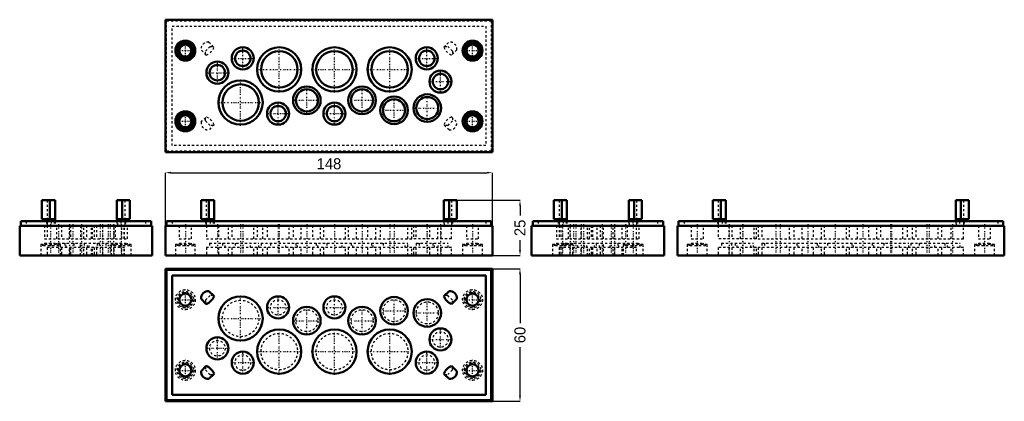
# Model space of a CAD drawing. Header units: millimetres. Extents: x 0 to 446, y 0 to 173.
import ezdxf

# ---------------------------------------------------------------- set-up
doc = ezdxf.new("R2010")
doc.units = ezdxf.units.MM
doc.linetypes.add('Center', pattern=[1.5, 0.45, -0.5, 0.05, -0.5])
doc.linetypes.add('Dashed', pattern=[2, 1, -1])
for name, color, linetype, lineweight in [('AM_0', 7, 'Continuous', 50), ('AM_5', 3, 'Continuous', 25), ('AM_7', 7, 'Center', 25), ('AM_9', 6, 'Dashed', 25)]:
    doc.layers.add(name, color=color, linetype=linetype, lineweight=lineweight)
doc.dimstyles.new('ISO-25', dxfattribs={"dimtxt": 2.5, "dimasz": 2.5, "dimexe": 1.25, "dimexo": 0.625, "dimtad": 1, "dimtxsty": 'Standard', "dimcen": 2.5, "dimadec": 0, "dimazin": 0, "dimtfac": 1, "dimtmove": 0, "dimatfit": 3, "dimfxl": 1, "dimarcsym": 0})

# ---------------------------------------------------------------- blocks, each defined once
blk = doc.blocks.new('1_CEP2414_0__0_in_CEP2414_0__1300')
at = {"layer": 'AM_0'}
for p, q in [((66, 60), (66, 0)), ((214, 60), (66, 60)), ((213.5, 59.5), (66.5, 59.5)), ((66.5, 59.5), (66.5, 0.5)), ((213.5, 0.5), (213.5, 59.5)), ((214, 0), (214, 60)), ((211, 57), (69, 57)), ((69, 57), (69, 3)), ((211, 3), (211, 57)), ((87.99, 47.55), (85.64, 49.9)), ((194.36, 49.9), (192.01, 47.55)), ((82.1, 46.36), (84.45, 44.01)), ((195.55, 44.01), (197.9, 46.36)), ((84.45, 15.99), (82.1, 13.64)), ((197.9, 13.64), (195.55, 15.99)), ((85.64, 10.1), (87.99, 12.45)), ((192.01, 12.45), (194.36, 10.1)), ((66, 0), (214, 0)), ((66.5, 0.5), (213.5, 0.5)), ((69, 3), (211, 3))]:
    blk.add_line(p, q, dxfattribs=at)
for centre, radius in [((75, 46), 2.75), ((100, 37.5), 10), ((117, 42.5), 5), ((142.5, 42.5), 5), ((169.5, 41), 6.25), ((184.5, 40), 6.25), ((205, 46), 2.75), ((130, 36.5), 6.25), ((155, 36.5), 6.25), ((117.5, 22.5), 10), ((142.5, 22.5), 10), ((167.5, 22.5), 10), ((190.5, 28), 5), ((89.5, 24), 5), ((101, 17.5), 5), ((184.3, 17.5), 5), ((75, 14), 2.75), ((205, 14), 2.75)]:
    blk.add_circle(centre, radius, dxfattribs=at)
for centre, radius, start, end in [((85.34, 46.66), 3.25, 84.706, 185.294), ((194.66, 46.66), 3.25, 354.706, 95.294), ((81.98, 50.02), 6.5, 292.377, 337.623), ((198.02, 50.02), 6.5, 202.377, 247.623), ((85.34, 13.34), 3.25, 174.706, 275.294), ((81.98, 9.98), 6.5, 22.377, 67.623), ((198.02, 9.98), 6.5, 112.377, 157.623), ((194.66, 13.34), 3.25, 264.706, 5.294)]:
    blk.add_arc(centre, radius, start, end, dxfattribs=at)
at = {"layer": 'AM_7'}
for p, q in [((75, 41.27), (75, 50.73)), ((205, 41.27), (205, 50.73)), ((70.27, 46), (79.72, 46)), ((100, 27), (100, 48)), ((117, 37.25), (117, 47.75)), ((142.5, 37.25), (142.5, 47.75)), ((169.5, 34.44), (169.5, 47.56)), ((184.5, 33.44), (184.5, 46.56)), ((200.28, 46), (209.72, 46)), ((111.75, 42.5), (122.25, 42.5)), ((130, 29.94), (130, 43.06)), ((137.25, 42.5), (147.75, 42.5)), ((155, 29.94), (155, 43.06)), ((162.94, 41), (176.06, 41)), ((89.5, 37.5), (110.5, 37.5)), ((123.44, 36.5), (136.56, 36.5)), ((148.44, 36.5), (161.56, 36.5)), ((177.94, 40), (191.06, 40)), ((117.5, 12), (117.5, 33)), ((142.5, 12), (142.5, 33)), ((167.5, 12), (167.5, 33)), ((190.5, 22.75), (190.5, 33.25)), ((89.5, 18.75), (89.5, 29.25)), ((185.25, 28), (195.75, 28)), ((84.25, 24), (94.75, 24)), ((101, 12.25), (101, 22.75)), ((107, 22.5), (128, 22.5)), ((132, 22.5), (153, 22.5)), ((157, 22.5), (178, 22.5)), ((184.3, 12.25), (184.3, 22.75)), ((75, 9.27), (75, 18.73)), ((205, 9.27), (205, 18.73)), ((70.27, 14), (79.72, 14)), ((95.75, 17.5), (106.25, 17.5)), ((179.05, 17.5), (189.55, 17.5)), ((200.28, 14), (209.72, 14))]:
    blk.add_line(p, q, dxfattribs=at)
at = {"layer": 'AM_9'}
for p, q in [((86.22, 47.9), (84.1, 45.78)), ((84.1, 45.78), (84.1, 44.36)), ((87.64, 47.9), (86.22, 47.9)), ((193.78, 47.9), (192.36, 47.9)), ((195.9, 45.78), (193.78, 47.9)), ((195.9, 44.36), (195.9, 45.78)), ((84.1, 15.64), (84.1, 14.22)), ((84.1, 14.22), (86.22, 12.1)), ((193.78, 12.1), (195.9, 14.22)), ((195.9, 14.22), (195.9, 15.64)), ((86.22, 12.1), (87.64, 12.1)), ((192.36, 12.1), (193.78, 12.1))]:
    blk.add_line(p, q, dxfattribs=at)
for centre, radius in [((75, 46), 4.5), ((75, 46), 3.75), ((75, 46), 3.25), ((205, 46), 4.5), ((205, 46), 3.75), ((205, 46), 3.25), ((100, 37.5), 8.25), ((117, 42.5), 3.5), ((142.5, 42.5), 3.5), ((169.5, 41), 5), ((184.5, 40), 5), ((130, 36.5), 5), ((155, 36.5), 5), ((190.5, 28), 3.5), ((89.5, 24), 3.5), ((117.5, 22.5), 8.25), ((142.5, 22.5), 8.25), ((167.5, 22.5), 8.25), ((75, 14), 4.5), ((101, 17.5), 3.5), ((184.3, 17.5), 3.5), ((205, 14), 4.5), ((75, 14), 3.75), ((75, 14), 3.25), ((205, 14), 3.75), ((205, 14), 3.25)]:
    blk.add_circle(centre, radius, dxfattribs=at)
blk = doc.blocks.new('2_CEP2414_0__0_in_CEP2414_0__1300')
at = {"layer": 'AM_0'}
for p, q in [((10.09, 91), (15.99, 91)), ((10.09, 91), (10.09, 82.5)), ((13.64, 91), (13.64, 82.5)), ((15.99, 91), (15.99, 81.5)), ((44.01, 91), (49.91, 91)), ((44.01, 91), (44.01, 81.5)), ((46.36, 91), (46.36, 82.5)), ((49.91, 82.5), (49.91, 91)), ((0.5, 81.5), (0.5, 79.5)), ((0.5, 81.5), (59.5, 81.5)), ((10.09, 82.5), (15.64, 82.5)), ((12.1, 82.5), (12.1, 81.5)), ((14.22, 82.5), (14.22, 81.5)), ((15.64, 82.5), (15.64, 81.5)), ((44.36, 82.5), (49.91, 82.5)), ((44.36, 81.5), (44.36, 82.5)), ((45.78, 82.5), (45.78, 81.5)), ((47.9, 82.5), (47.9, 81.5)), ((59.5, 81.5), (59.5, 79.5)), ((0, 79.5), (0, 66)), ((0, 79.5), (60, 79.5)), ((60, 79.5), (60, 66)), ((0, 66), (60, 66))]:
    blk.add_line(p, q, dxfattribs=at)
at = {"layer": 'AM_7'}
for p, q in [((14, 80.17), (14, 65.33)), ((17.5, 80.17), (17.5, 65.33)), ((22.5, 80.17), (22.5, 65.33)), ((24, 80.17), (24, 65.33)), ((28, 80.17), (28, 65.33)), ((36.5, 80.17), (36.5, 65.33)), ((37.5, 80.17), (37.5, 65.33)), ((40, 80.17), (40, 65.33)), ((41, 80.17), (41, 65.33)), ((42.5, 80.17), (42.5, 65.33)), ((46, 80.17), (46, 65.33))]:
    blk.add_line(p, q, dxfattribs=at)
at = {"layer": 'AM_9'}
for p, q in [((10.1, 91), (10.1, 82.5)), ((12.45, 91), (12.45, 79.5)), ((47.55, 91), (47.55, 79.5)), ((49.9, 91), (49.9, 82.5)), ((3, 81.5), (3, 79.5)), ((12.1, 81.5), (12.1, 79.5)), ((14.22, 81.5), (14.22, 79.5)), ((15.64, 81.5), (15.64, 79.5)), ((15.99, 81.5), (15.99, 79.5)), ((44.01, 81.5), (44.01, 79.5)), ((44.36, 79.5), (44.36, 81.5)), ((45.78, 81.5), (45.78, 79.5)), ((47.9, 81.5), (47.9, 79.5)), ((57, 81.5), (57, 79.5)), ((11.25, 79.5), (11.25, 73.6)), ((12.5, 79.5), (12.5, 73.6)), ((16.75, 73.6), (16.75, 79.5)), ((19, 79.5), (19, 73.6)), ((22.5, 73.6), (22.5, 79.5)), ((23, 79.5), (23, 73.6)), ((27.5, 79.5), (27.5, 73.6)), ((29, 73.6), (29, 79.5)), ((30.25, 79.5), (30.25, 73.6)), ((32.5, 73.6), (32.5, 79.5)), ((33, 73.6), (33, 79.5)), ((33.75, 79.5), (33.75, 73.6)), ((34.75, 79.5), (34.75, 73.6)), ((37.5, 79.5), (37.5, 73.6)), ((42.75, 73.6), (42.75, 79.5)), ((43.25, 79.5), (43.25, 73.6)), ((46.25, 73.6), (46.25, 79.5)), ((47.25, 73.6), (47.25, 79.5)), ((47.5, 73.6), (47.5, 79.5)), ((48.75, 73.6), (48.75, 79.5)), ((11.25, 73.6), (48.75, 73.6)), ((11.25, 71.6), (11.25, 71)), ((11.25, 71.6), (48.75, 71.6)), ((14, 71.6), (14, 69.6)), ((14.25, 71.6), (14.25, 69.6)), ((16.75, 71), (16.75, 71.6)), ((20.5, 71.6), (20.5, 69.6)), ((21, 69.6), (21, 71.6)), ((24.5, 71.6), (24.5, 69.6)), ((27.5, 66), (27.5, 71.6)), ((29.25, 71.6), (29.25, 69.6)), ((30.75, 69.6), (30.75, 71.6)), ((31.5, 69.6), (31.5, 71.6)), ((35, 71.6), (35, 69.6)), ((36, 71.6), (36, 69.6)), ((39, 71.6), (39, 69.6)), ((41.5, 66), (41.5, 71.6)), ((43.25, 71.6), (43.25, 71)), ((45, 69.6), (45, 71.6)), ((45.75, 69.6), (45.75, 71.6)), ((46, 69.6), (46, 71.6)), ((48.75, 71), (48.75, 71.6)), ((18.5, 71), (9.5, 71)), ((9.5, 71), (9.5, 66)), ((10.25, 71), (10.25, 70.4)), ((17.75, 70.4), (10.25, 70.4)), ((10.75, 71), (10.75, 70.4)), ((47.5, 69.6), (12.5, 69.6)), ((12.5, 69.6), (12.5, 66)), ((17.25, 70.4), (17.25, 71)), ((17.75, 70.4), (17.75, 71)), ((18.5, 66), (18.5, 71)), ((19, 69.6), (19, 66)), ((22.5, 66), (22.5, 69.6)), ((23, 69.6), (23, 66)), ((29, 66), (29, 69.6)), ((30.25, 69.6), (30.25, 66)), ((32.5, 66), (32.5, 69.6)), ((33, 66), (33, 69.6)), ((33.75, 69.6), (33.75, 66)), ((34.75, 69.6), (34.75, 66)), ((37.5, 69.6), (37.5, 66)), ((50.5, 71), (41.5, 71)), ((42.25, 71), (42.25, 70.4)), ((49.75, 70.4), (42.25, 70.4)), ((42.75, 71), (42.75, 70.4)), ((42.75, 66), (42.75, 69.6)), ((46.25, 66), (46.25, 69.6)), ((47.25, 66), (47.25, 69.6)), ((47.5, 66), (47.5, 69.6)), ((49.25, 70.4), (49.25, 71)), ((49.75, 70.4), (49.75, 71)), ((50.5, 66), (50.5, 71))]:
    blk.add_line(p, q, dxfattribs=at)
blk = doc.blocks.new('3_CEP2414_0__0_in_CEP2414_0__1300')
at = {"layer": 'AM_0'}
for p, q in [((82.09, 91), (87.99, 91)), ((82.09, 91), (82.09, 82.5)), ((85.64, 91), (85.64, 82.5)), ((87.99, 91), (87.99, 81.5)), ((192.01, 91), (197.91, 91)), ((192.01, 91), (192.01, 81.5)), ((194.36, 91), (194.36, 82.5)), ((197.91, 82.5), (197.91, 91)), ((66.5, 81.5), (213.5, 81.5)), ((66.5, 81.5), (66.5, 79.5)), ((82.09, 82.5), (87.64, 82.5)), ((84.1, 82.5), (84.1, 81.5)), ((86.22, 82.5), (86.22, 81.5)), ((87.64, 82.5), (87.64, 81.5)), ((192.36, 82.5), (197.91, 82.5)), ((192.36, 81.5), (192.36, 82.5)), ((193.78, 82.5), (193.78, 81.5)), ((195.9, 82.5), (195.9, 81.5)), ((213.5, 81.5), (213.5, 79.5)), ((66, 79.5), (66, 66)), ((66, 79.5), (214, 79.5)), ((214, 79.5), (214, 66)), ((66, 66), (214, 66))]:
    blk.add_line(p, q, dxfattribs=at)
at = {"layer": 'AM_7'}
for p, q in [((75, 80.17), (75, 65.33)), ((89.5, 80.17), (89.5, 65.33)), ((100, 80.17), (100, 65.33)), ((101, 80.17), (101, 65.33)), ((117, 80.17), (117, 65.33)), ((117.5, 80.17), (117.5, 65.33)), ((130, 80.17), (130, 65.33)), ((142.5, 80.17), (142.5, 65.33)), ((155, 80.17), (155, 65.33)), ((167.5, 80.17), (167.5, 65.33)), ((169.5, 80.17), (169.5, 65.33)), ((184.3, 80.17), (184.3, 65.33)), ((184.5, 80.17), (184.5, 65.33)), ((190.5, 80.17), (190.5, 65.33)), ((205, 80.17), (205, 65.33))]:
    blk.add_line(p, q, dxfattribs=at)
at = {"layer": 'AM_9'}
for p, q in [((82.1, 91), (82.1, 82.5)), ((84.45, 91), (84.45, 79.5)), ((195.55, 91), (195.55, 79.5)), ((197.9, 91), (197.9, 82.5)), ((69, 81.5), (69, 79.5)), ((84.1, 81.5), (84.1, 79.5)), ((86.22, 81.5), (86.22, 79.5)), ((87.64, 81.5), (87.64, 79.5)), ((87.99, 81.5), (87.99, 79.5)), ((192.01, 81.5), (192.01, 79.5)), ((192.36, 79.5), (192.36, 81.5)), ((193.78, 81.5), (193.78, 79.5)), ((195.9, 81.5), (195.9, 79.5)), ((211, 81.5), (211, 79.5)), ((72.25, 79.5), (72.25, 73.6)), ((77.75, 73.6), (77.75, 79.5)), ((84.5, 79.5), (84.5, 73.6)), ((90, 79.5), (90, 73.6)), ((94.5, 73.6), (94.5, 79.5)), ((96, 79.5), (96, 73.6)), ((106, 73.6), (106, 79.5)), ((107.5, 79.5), (107.5, 73.6)), ((110, 73.6), (110, 79.5)), ((112, 79.5), (112, 73.6)), ((122, 73.6), (122, 79.5)), ((123.75, 79.5), (123.75, 73.6)), ((127.5, 73.6), (127.5, 79.5)), ((132.5, 79.5), (132.5, 73.6)), ((136.25, 73.6), (136.25, 79.5)), ((137.5, 79.5), (137.5, 73.6)), ((147.5, 73.6), (147.5, 79.5)), ((148.75, 79.5), (148.75, 73.6)), ((152.5, 73.6), (152.5, 79.5)), ((157.5, 79.5), (157.5, 73.6)), ((161.25, 73.6), (161.25, 79.5)), ((163.25, 79.5), (163.25, 73.6)), ((175.75, 73.6), (175.75, 79.5)), ((177.5, 73.6), (177.5, 79.5)), ((178.25, 79.5), (178.25, 73.6)), ((179.3, 79.5), (179.3, 73.6)), ((185.5, 79.5), (185.5, 73.6)), ((189.3, 73.6), (189.3, 79.5)), ((190.75, 73.6), (190.75, 79.5)), ((195.5, 73.6), (195.5, 79.5)), ((202.25, 79.5), (202.25, 73.6)), ((207.75, 73.6), (207.75, 79.5)), ((72.25, 73.6), (77.75, 73.6)), ((72.25, 71.6), (77.75, 71.6)), ((72.25, 71.6), (72.25, 71)), ((77.75, 71), (77.75, 71.6)), ((84.5, 73.6), (177.5, 73.6)), ((86, 71.6), (108.25, 71.6)), ((86, 71.6), (86, 69.6)), ((91.75, 71.6), (91.75, 69.6)), ((93, 69.6), (93, 71.6)), ((97.5, 71.6), (97.5, 69.6)), ((104.5, 69.6), (104.5, 71.6)), ((108.25, 69.6), (108.25, 71.6)), ((109.25, 71.6), (109.25, 69.6)), ((109.25, 71.6), (175.75, 71.6)), ((113.5, 71.6), (113.5, 69.6)), ((120.5, 69.6), (120.5, 71.6)), ((125, 71.6), (125, 69.6)), ((125.75, 69.6), (125.75, 71.6)), ((134.25, 71.6), (134.25, 69.6)), ((135, 69.6), (135, 71.6)), ((139, 71.6), (139, 69.6)), ((146, 69.6), (146, 71.6)), ((150, 71.6), (150, 69.6)), ((150.75, 69.6), (150.75, 71.6)), ((159.25, 71.6), (159.25, 69.6)), ((160, 69.6), (160, 71.6)), ((164.5, 71.6), (164.5, 69.6)), ((174.5, 69.6), (174.5, 71.6)), ((175.75, 66), (175.75, 71.6)), ((195.5, 73.6), (178.25, 73.6)), ((179.5, 71.6), (179.5, 69.6)), ((179.5, 71.6), (194, 71.6)), ((180.8, 71.6), (180.8, 69.6)), ((187, 71.6), (187, 69.6)), ((187.8, 69.6), (187.8, 71.6)), ((189.5, 69.6), (189.5, 71.6)), ((194, 69.6), (194, 71.6)), ((202.25, 73.6), (207.75, 73.6)), ((202.25, 71.6), (207.75, 71.6)), ((202.25, 71.6), (202.25, 71)), ((207.75, 71), (207.75, 71.6)), ((70.5, 71), (70.5, 66)), ((79.5, 71), (70.5, 71)), ((71.25, 71), (71.25, 70.4)), ((78.75, 70.4), (71.25, 70.4)), ((71.75, 71), (71.75, 70.4)), ((78.25, 70.4), (78.25, 71)), ((78.75, 70.4), (78.75, 71)), ((79.5, 66), (79.5, 71)), ((84.5, 69.6), (84.5, 66)), ((177.5, 69.6), (84.5, 69.6)), ((90, 69.6), (90, 66)), ((94.5, 66), (94.5, 69.6)), ((96, 69.6), (96, 66)), ((106, 66), (106, 69.6)), ((107.5, 69.6), (107.5, 66)), ((110, 66), (110, 69.6)), ((112, 69.6), (112, 66)), ((122, 66), (122, 69.6)), ((123.75, 69.6), (123.75, 66)), ((127.5, 66), (127.5, 69.6)), ((132.5, 69.6), (132.5, 66)), ((136.25, 66), (136.25, 69.6)), ((137.5, 69.6), (137.5, 66)), ((147.5, 66), (147.5, 69.6)), ((148.75, 69.6), (148.75, 66)), ((152.5, 66), (152.5, 69.6)), ((157.5, 69.6), (157.5, 66)), ((161.25, 66), (161.25, 69.6)), ((163.25, 69.6), (163.25, 66)), ((177.5, 66), (177.5, 69.6)), ((178.25, 69.6), (178.25, 66)), ((195.5, 69.6), (178.25, 69.6)), ((179.3, 69.6), (179.3, 66)), ((185.5, 69.6), (185.5, 66)), ((189.3, 66), (189.3, 69.6)), ((190.75, 66), (190.75, 69.6)), ((195.5, 66), (195.5, 69.6)), ((200.5, 71), (200.5, 66)), ((209.5, 71), (200.5, 71)), ((201.25, 71), (201.25, 70.4)), ((208.75, 70.4), (201.25, 70.4)), ((201.75, 71), (201.75, 70.4)), ((208.25, 70.4), (208.25, 71)), ((208.75, 70.4), (208.75, 71)), ((209.5, 66), (209.5, 71))]:
    blk.add_line(p, q, dxfattribs=at)
blk = doc.blocks.new('4_CEP2414_0__0_in_CEP2414_0__1300')
at = {"layer": 'AM_0'}
for p, q in [((241.84, 91), (247.74, 91)), ((241.84, 91), (241.84, 82.5)), ((245.39, 91), (245.39, 82.5)), ((247.74, 91), (247.74, 81.5)), ((275.76, 91), (281.66, 91)), ((275.76, 91), (275.76, 81.5)), ((278.11, 91), (278.11, 82.5)), ((281.66, 82.5), (281.66, 91)), ((232.25, 81.5), (291.25, 81.5)), ((232.25, 81.5), (232.25, 79.5)), ((241.84, 82.5), (247.39, 82.5)), ((243.85, 82.5), (243.85, 81.5)), ((245.97, 82.5), (245.97, 81.5)), ((247.39, 82.5), (247.39, 81.5)), ((276.11, 82.5), (281.66, 82.5)), ((276.11, 81.5), (276.11, 82.5)), ((277.53, 82.5), (277.53, 81.5)), ((279.65, 82.5), (279.65, 81.5)), ((291.25, 81.5), (291.25, 79.5)), ((231.75, 79.5), (291.75, 79.5)), ((231.75, 79.5), (231.75, 66)), ((291.75, 79.5), (291.75, 66)), ((231.75, 66), (291.75, 66))]:
    blk.add_line(p, q, dxfattribs=at)
at = {"layer": 'AM_7'}
for p, q in [((245.75, 80.17), (245.75, 65.33)), ((249.25, 80.17), (249.25, 65.33)), ((250.75, 80.17), (250.75, 65.33)), ((251.75, 80.17), (251.75, 65.33)), ((254.25, 80.17), (254.25, 65.33)), ((255.25, 80.17), (255.25, 65.33)), ((263.75, 80.17), (263.75, 65.33)), ((267.75, 80.17), (267.75, 65.33)), ((269.25, 80.17), (269.25, 65.33)), ((274.25, 80.17), (274.25, 65.33)), ((277.75, 80.17), (277.75, 65.33))]:
    blk.add_line(p, q, dxfattribs=at)
at = {"layer": 'AM_9'}
for p, q in [((241.85, 91), (241.85, 82.5)), ((244.2, 91), (244.2, 79.5)), ((279.3, 91), (279.3, 79.5)), ((281.65, 91), (281.65, 82.5)), ((234.75, 81.5), (234.75, 79.5)), ((243.85, 81.5), (243.85, 79.5)), ((245.97, 81.5), (245.97, 79.5)), ((247.39, 81.5), (247.39, 79.5)), ((247.74, 81.5), (247.74, 79.5)), ((275.76, 81.5), (275.76, 79.5)), ((276.11, 79.5), (276.11, 81.5)), ((277.53, 81.5), (277.53, 79.5)), ((279.65, 81.5), (279.65, 79.5)), ((288.75, 81.5), (288.75, 79.5)), ((243, 79.5), (243, 73.6)), ((244.25, 79.5), (244.25, 73.6)), ((244.5, 79.5), (244.5, 73.6)), ((245.5, 79.5), (245.5, 73.6)), ((248.5, 73.6), (248.5, 79.5)), ((249, 79.5), (249, 73.6)), ((254.25, 73.6), (254.25, 79.5)), ((257, 73.6), (257, 79.5)), ((258, 73.6), (258, 79.5)), ((258.75, 79.5), (258.75, 73.6)), ((259.25, 79.5), (259.25, 73.6)), ((261.5, 73.6), (261.5, 79.5)), ((262.75, 79.5), (262.75, 73.6)), ((264.25, 73.6), (264.25, 79.5)), ((268.75, 73.6), (268.75, 79.5)), ((269.25, 79.5), (269.25, 73.6)), ((272.75, 73.6), (272.75, 79.5)), ((275, 79.5), (275, 73.6)), ((279.25, 73.6), (279.25, 79.5)), ((280.5, 73.6), (280.5, 79.5)), ((243, 73.6), (280.5, 73.6)), ((243, 71.6), (243, 71)), ((243, 71.6), (280.5, 71.6)), ((245.75, 71.6), (245.75, 69.6)), ((246, 71.6), (246, 69.6)), ((246.75, 71.6), (246.75, 69.6)), ((248.5, 71), (248.5, 71.6)), ((250.25, 71.6), (250.25, 66)), ((252.75, 69.6), (252.75, 71.6)), ((255.75, 69.6), (255.75, 71.6)), ((256.75, 69.6), (256.75, 71.6)), ((260.25, 69.6), (260.25, 71.6)), ((261, 71.6), (261, 69.6)), ((262.5, 69.6), (262.5, 71.6)), ((264.25, 66), (264.25, 71.6)), ((267.25, 69.6), (267.25, 71.6)), ((270.75, 71.6), (270.75, 69.6)), ((271.25, 69.6), (271.25, 71.6)), ((275, 71.6), (275, 71)), ((277.5, 69.6), (277.5, 71.6)), ((277.75, 69.6), (277.75, 71.6)), ((280.5, 71), (280.5, 71.6)), ((241.25, 71), (241.25, 66)), ((250.25, 71), (241.25, 71)), ((242, 71), (242, 70.4)), ((249.5, 70.4), (242, 70.4)), ((242.5, 71), (242.5, 70.4)), ((244.25, 69.6), (244.25, 66)), ((279.25, 69.6), (244.25, 69.6)), ((244.5, 69.6), (244.5, 66)), ((245.5, 69.6), (245.5, 66)), ((249, 70.4), (249, 71)), ((249, 69.6), (249, 66)), ((249.5, 70.4), (249.5, 71)), ((254.25, 66), (254.25, 69.6)), ((257, 66), (257, 69.6)), ((258, 66), (258, 69.6)), ((258.75, 69.6), (258.75, 66)), ((259.25, 69.6), (259.25, 66)), ((261.5, 66), (261.5, 69.6)), ((262.75, 69.6), (262.75, 66)), ((268.75, 66), (268.75, 69.6)), ((269.25, 69.6), (269.25, 66)), ((272.75, 66), (272.75, 69.6)), ((273.25, 71), (273.25, 66)), ((282.25, 71), (273.25, 71)), ((274, 71), (274, 70.4)), ((281.5, 70.4), (274, 70.4)), ((274.5, 71), (274.5, 70.4)), ((279.25, 66), (279.25, 69.6)), ((281, 70.4), (281, 71)), ((281.5, 70.4), (281.5, 71)), ((282.25, 66), (282.25, 71))]:
    blk.add_line(p, q, dxfattribs=at)
blk = doc.blocks.new('5_CEP2414_0__0_in_CEP2414_0__1300')
at = {"layer": 'AM_0'}
for p, q in [((313.84, 91), (319.74, 91)), ((313.84, 91), (313.84, 82.5)), ((317.39, 91), (317.39, 82.5)), ((319.74, 91), (319.74, 81.5)), ((423.76, 91), (429.66, 91)), ((423.76, 91), (423.76, 81.5)), ((426.11, 91), (426.11, 82.5)), ((429.66, 82.5), (429.66, 91)), ((298.25, 81.5), (445.25, 81.5)), ((298.25, 81.5), (298.25, 79.5)), ((313.84, 82.5), (319.39, 82.5)), ((315.85, 82.5), (315.85, 81.5)), ((317.97, 82.5), (317.97, 81.5)), ((319.39, 82.5), (319.39, 81.5)), ((424.11, 82.5), (429.66, 82.5)), ((424.11, 81.5), (424.11, 82.5)), ((425.53, 82.5), (425.53, 81.5)), ((427.65, 82.5), (427.65, 81.5)), ((445.25, 81.5), (445.25, 79.5)), ((297.75, 79.5), (445.75, 79.5)), ((297.75, 79.5), (297.75, 66)), ((445.75, 79.5), (445.75, 66)), ((297.75, 66), (445.75, 66))]:
    blk.add_line(p, q, dxfattribs=at)
at = {"layer": 'AM_7'}
for p, q in [((306.75, 80.17), (306.75, 65.33)), ((321.25, 80.17), (321.25, 65.33)), ((327.25, 80.17), (327.25, 65.33)), ((327.45, 80.17), (327.45, 65.33)), ((342.25, 80.17), (342.25, 65.33)), ((344.25, 80.17), (344.25, 65.33)), ((356.75, 80.17), (356.75, 65.33)), ((369.25, 80.17), (369.25, 65.33)), ((381.75, 80.17), (381.75, 65.33)), ((394.25, 80.17), (394.25, 65.33)), ((394.75, 80.17), (394.75, 65.33)), ((410.75, 80.17), (410.75, 65.33)), ((411.75, 80.17), (411.75, 65.33)), ((422.25, 80.17), (422.25, 65.33)), ((436.75, 80.17), (436.75, 65.33))]:
    blk.add_line(p, q, dxfattribs=at)
at = {"layer": 'AM_9'}
for p, q in [((313.85, 91), (313.85, 82.5)), ((316.2, 91), (316.2, 79.5)), ((427.3, 91), (427.3, 79.5)), ((429.65, 91), (429.65, 82.5)), ((300.75, 81.5), (300.75, 79.5)), ((315.85, 81.5), (315.85, 79.5)), ((317.97, 81.5), (317.97, 79.5)), ((319.39, 81.5), (319.39, 79.5)), ((319.74, 81.5), (319.74, 79.5)), ((423.76, 81.5), (423.76, 79.5)), ((424.11, 79.5), (424.11, 81.5)), ((425.53, 81.5), (425.53, 79.5)), ((427.65, 81.5), (427.65, 79.5)), ((442.75, 81.5), (442.75, 79.5)), ((304, 79.5), (304, 73.6)), ((309.5, 73.6), (309.5, 79.5)), ((316.25, 79.5), (316.25, 73.6)), ((321, 79.5), (321, 73.6)), ((322.45, 79.5), (322.45, 73.6)), ((326.25, 73.6), (326.25, 79.5)), ((332.45, 73.6), (332.45, 79.5)), ((333.5, 73.6), (333.5, 79.5)), ((334.25, 79.5), (334.25, 73.6)), ((336, 79.5), (336, 73.6)), ((348.5, 73.6), (348.5, 79.5)), ((350.5, 79.5), (350.5, 73.6)), ((354.25, 73.6), (354.25, 79.5)), ((359.25, 79.5), (359.25, 73.6)), ((363, 73.6), (363, 79.5)), ((364.25, 79.5), (364.25, 73.6)), ((374.25, 73.6), (374.25, 79.5)), ((375.5, 79.5), (375.5, 73.6)), ((379.25, 73.6), (379.25, 79.5)), ((384.25, 79.5), (384.25, 73.6)), ((388, 73.6), (388, 79.5)), ((389.75, 79.5), (389.75, 73.6)), ((399.75, 73.6), (399.75, 79.5)), ((401.75, 79.5), (401.75, 73.6)), ((404.25, 73.6), (404.25, 79.5)), ((405.75, 79.5), (405.75, 73.6)), ((415.75, 73.6), (415.75, 79.5)), ((417.25, 79.5), (417.25, 73.6)), ((421.75, 73.6), (421.75, 79.5)), ((427.25, 73.6), (427.25, 79.5)), ((434, 79.5), (434, 73.6)), ((439.5, 73.6), (439.5, 79.5)), ((304, 73.6), (309.5, 73.6)), ((304, 71.6), (304, 71)), ((304, 71.6), (309.5, 71.6)), ((309.5, 71), (309.5, 71.6)), ((333.5, 73.6), (316.25, 73.6)), ((317.75, 71.6), (317.75, 69.6)), ((317.75, 71.6), (332.25, 71.6)), ((322.25, 71.6), (322.25, 69.6)), ((323.95, 71.6), (323.95, 69.6)), ((324.75, 69.6), (324.75, 71.6)), ((330.95, 69.6), (330.95, 71.6)), ((332.25, 69.6), (332.25, 71.6)), ((334.25, 73.6), (427.25, 73.6)), ((336, 71.6), (336, 66)), ((336, 71.6), (402.5, 71.6)), ((337.25, 71.6), (337.25, 69.6)), ((347.25, 69.6), (347.25, 71.6)), ((351.75, 71.6), (351.75, 69.6)), ((352.5, 69.6), (352.5, 71.6)), ((361, 71.6), (361, 69.6)), ((361.75, 69.6), (361.75, 71.6)), ((365.75, 71.6), (365.75, 69.6)), ((372.75, 69.6), (372.75, 71.6)), ((376.75, 71.6), (376.75, 69.6)), ((377.5, 69.6), (377.5, 71.6)), ((386, 71.6), (386, 69.6)), ((386.75, 69.6), (386.75, 71.6)), ((391.25, 71.6), (391.25, 69.6)), ((398.25, 69.6), (398.25, 71.6)), ((402.5, 69.6), (402.5, 71.6)), ((403.5, 71.6), (425.75, 71.6)), ((403.5, 71.6), (403.5, 69.6)), ((407.25, 71.6), (407.25, 69.6)), ((414.25, 69.6), (414.25, 71.6)), ((418.75, 71.6), (418.75, 69.6)), ((420, 69.6), (420, 71.6)), ((425.75, 69.6), (425.75, 71.6)), ((434, 73.6), (439.5, 73.6)), ((434, 71.6), (434, 71)), ((434, 71.6), (439.5, 71.6)), ((439.5, 71), (439.5, 71.6)), ((311.25, 71), (302.25, 71)), ((302.25, 71), (302.25, 66)), ((303, 71), (303, 70.4)), ((310.5, 70.4), (303, 70.4)), ((303.5, 71), (303.5, 70.4)), ((310, 70.4), (310, 71)), ((310.5, 70.4), (310.5, 71)), ((311.25, 66), (311.25, 71)), ((316.25, 69.6), (316.25, 66)), ((333.5, 69.6), (316.25, 69.6)), ((321, 69.6), (321, 66)), ((322.45, 69.6), (322.45, 66)), ((326.25, 66), (326.25, 69.6)), ((332.45, 66), (332.45, 69.6)), ((333.5, 66), (333.5, 69.6)), ((334.25, 69.6), (334.25, 66)), ((427.25, 69.6), (334.25, 69.6)), ((348.5, 66), (348.5, 69.6)), ((350.5, 69.6), (350.5, 66)), ((354.25, 66), (354.25, 69.6)), ((359.25, 69.6), (359.25, 66)), ((363, 66), (363, 69.6)), ((364.25, 69.6), (364.25, 66)), ((374.25, 66), (374.25, 69.6)), ((375.5, 69.6), (375.5, 66)), ((379.25, 66), (379.25, 69.6)), ((384.25, 69.6), (384.25, 66)), ((388, 66), (388, 69.6)), ((389.75, 69.6), (389.75, 66)), ((399.75, 66), (399.75, 69.6)), ((401.75, 69.6), (401.75, 66)), ((404.25, 66), (404.25, 69.6)), ((405.75, 69.6), (405.75, 66)), ((415.75, 66), (415.75, 69.6)), ((417.25, 69.6), (417.25, 66)), ((421.75, 66), (421.75, 69.6)), ((427.25, 66), (427.25, 69.6)), ((441.25, 71), (432.25, 71)), ((432.25, 71), (432.25, 66)), ((433, 71), (433, 70.4)), ((440.5, 70.4), (433, 70.4)), ((433.5, 71), (433.5, 70.4)), ((440, 70.4), (440, 71)), ((440.5, 70.4), (440.5, 71)), ((441.25, 66), (441.25, 71))]:
    blk.add_line(p, q, dxfattribs=at)
blk = doc.blocks.new('6_CEP2414_0__0_in_CEP2414_0__1300')
at = {"layer": 'AM_0'}
for p, q in [((66, 172.75), (214, 172.75)), ((66, 112.75), (66, 172.75)), ((214, 172.75), (214, 112.75)), ((214, 112.75), (66, 112.75))]:
    blk.add_line(p, q, dxfattribs=at)
for centre, radius in [((75, 158.75), 4.5), ((75, 158.75), 3.75), ((75, 158.75), 3.25), ((75, 158.75), 2.75), ((205, 158.75), 4.5), ((205, 158.75), 3.75), ((205, 158.75), 3.25), ((205, 158.75), 2.75), ((101, 155.25), 5), ((101, 155.25), 3.5), ((117.5, 150.25), 10), ((117.5, 150.25), 8.25), ((142.5, 150.25), 10), ((142.5, 150.25), 8.25), ((167.5, 150.25), 10), ((167.5, 150.25), 8.25), ((184.3, 155.25), 5), ((184.3, 155.25), 3.5), ((89.5, 148.75), 5), ((89.5, 148.75), 3.5), ((190.5, 144.75), 5), ((190.5, 144.75), 3.5), ((100, 135.25), 10), ((100, 135.25), 8.25), ((130, 136.25), 6.25), ((130, 136.25), 5), ((155, 136.25), 6.25), ((155, 136.25), 5), ((184.5, 132.75), 6.25), ((117, 130.25), 5), ((117, 130.25), 3.5), ((142.5, 130.25), 5), ((142.5, 130.25), 3.5), ((169.5, 131.75), 6.25), ((169.5, 131.75), 5), ((184.5, 132.75), 5), ((75, 126.75), 4.5), ((75, 126.75), 3.75), ((75, 126.75), 3.25), ((75, 126.75), 2.75), ((205, 126.75), 4.5), ((205, 126.75), 3.75), ((205, 126.75), 3.25), ((205, 126.75), 2.75)]:
    blk.add_circle(centre, radius, dxfattribs=at)
at = {"layer": 'AM_7'}
for p, q in [((75, 154.03), (75, 163.47)), ((101, 150), (101, 160.5)), ((117.5, 139.75), (117.5, 160.75)), ((142.5, 139.75), (142.5, 160.75)), ((167.5, 139.75), (167.5, 160.75)), ((184.3, 150), (184.3, 160.5)), ((205, 154.03), (205, 163.47)), ((70.27, 158.75), (79.72, 158.75)), ((200.28, 158.75), (209.72, 158.75)), ((89.5, 143.5), (89.5, 154)), ((95.75, 155.25), (106.25, 155.25)), ((179.05, 155.25), (189.55, 155.25)), ((84.25, 148.75), (94.75, 148.75)), ((107, 150.25), (128, 150.25)), ((132, 150.25), (153, 150.25)), ((157, 150.25), (178, 150.25)), ((190.5, 139.5), (190.5, 150)), ((100, 124.75), (100, 145.75)), ((130, 129.69), (130, 142.81)), ((155, 129.69), (155, 142.81)), ((185.25, 144.75), (195.75, 144.75)), ((169.5, 125.19), (169.5, 138.31)), ((184.5, 126.19), (184.5, 139.31)), ((89.5, 135.25), (110.5, 135.25)), ((117, 125), (117, 135.5)), ((123.44, 136.25), (136.56, 136.25)), ((142.5, 125), (142.5, 135.5)), ((148.44, 136.25), (161.56, 136.25)), ((75, 122.03), (75, 131.47)), ((111.75, 130.25), (122.25, 130.25)), ((137.25, 130.25), (147.75, 130.25)), ((162.94, 131.75), (176.06, 131.75)), ((177.94, 132.75), (191.06, 132.75)), ((205, 122.03), (205, 131.47)), ((70.27, 126.75), (79.72, 126.75)), ((200.28, 126.75), (209.72, 126.75))]:
    blk.add_line(p, q, dxfattribs=at)
at = {"layer": 'AM_9'}
for p, q in [((66.5, 113.25), (66.5, 172.25)), ((66.5, 172.25), (213.5, 172.25)), ((69, 169.75), (211, 169.75)), ((69, 115.75), (69, 169.75)), ((211, 169.75), (211, 115.75)), ((213.5, 172.25), (213.5, 113.25)), ((84.1, 158.53), (86.22, 160.65)), ((85.64, 162.65), (87.99, 160.3)), ((86.22, 160.65), (87.64, 160.65)), ((192.01, 160.3), (194.36, 162.65)), ((192.36, 160.65), (193.78, 160.65)), ((193.78, 160.65), (195.9, 158.53)), ((84.45, 156.76), (82.1, 159.11)), ((84.1, 157.11), (84.1, 158.53)), ((197.9, 159.11), (195.55, 156.76)), ((195.9, 158.53), (195.9, 157.11)), ((82.1, 126.39), (84.45, 128.74)), ((84.1, 126.97), (84.1, 128.39)), ((86.22, 124.85), (84.1, 126.97)), ((87.99, 125.2), (85.64, 122.85)), ((87.64, 124.85), (86.22, 124.85)), ((194.36, 122.85), (192.01, 125.2)), ((193.78, 124.85), (192.36, 124.85)), ((195.9, 126.97), (193.78, 124.85)), ((195.55, 128.74), (197.9, 126.39)), ((195.9, 128.39), (195.9, 126.97)), ((213.5, 113.25), (66.5, 113.25)), ((211, 115.75), (69, 115.75))]:
    blk.add_line(p, q, dxfattribs=at)
for centre, radius, start, end in [((85.34, 159.41), 3.25, 84.706, 185.294), ((194.66, 159.41), 3.25, 354.706, 95.294), ((81.98, 162.77), 6.5, 292.377, 337.623), ((198.02, 162.77), 6.5, 202.377, 247.623), ((85.34, 126.09), 3.25, 174.706, 275.294), ((81.98, 122.73), 6.5, 22.377, 67.623), ((198.02, 122.73), 6.5, 112.377, 157.623), ((194.66, 126.09), 3.25, 264.706, 5.294)]:
    blk.add_arc(centre, radius, start, end, dxfattribs=at)
blk = doc.blocks.new('*D7')
at = {"layer": 'AM_5', "color": 0, "lineweight": -2}
for p, q in [((209, 60), (226.5, 60)), ((226.5, 57.5), (226.5, 35.43)), ((226.5, 2.5), (226.5, 24.57)), ((209, 0), (226.5, 0))]:
    blk.add_line(p, q, dxfattribs=at)
at = {"layer": 'AM_5', "color": 0}
for points in [[(226.92, 57.5), (226.08, 57.5), (226.5, 60)], [(226.08, 2.5), (226.92, 2.5), (226.5, 0)]]:
    blk.add_solid(points, dxfattribs=at)
at = {"layer": 'Defpoints', "color": 0}
for p in [(209, 60), (209, 0), (224, 0)]:
    blk.add_point(p, dxfattribs=at)
at = {"layer": 'AM_5', "color": 0, "insert": (226.5, 30), "char_height": 5, "attachment_point": 5, "rotation": 90}
blk.add_mtext('60', dxfattribs=at)
blk = doc.blocks.new('*D8')
at = {"layer": 'AM_5', "color": 0, "lineweight": -2}
for p, q in [((66, 79.5), (66, 103.5)), ((68.5, 103.5), (211.5, 103.5)), ((214, 79.5), (214, 103.5))]:
    blk.add_line(p, q, dxfattribs=at)
at = {"layer": 'AM_5', "color": 0}
for points in [[(68.5, 103.92), (68.5, 103.08), (66, 103.5)], [(211.5, 103.08), (211.5, 103.92), (214, 103.5)]]:
    blk.add_solid(points, dxfattribs=at)
at = {"layer": 'Defpoints', "color": 0}
for p in [(214, 101), (66, 79.5), (214, 79.5)]:
    blk.add_point(p, dxfattribs=at)
at = {"layer": 'AM_5', "color": 0, "insert": (140, 107.5), "char_height": 5, "attachment_point": 5}
blk.add_mtext('148', dxfattribs=at)
blk = doc.blocks.new('*D9')
at = {"layer": 'AM_5', "color": 0, "lineweight": -2}
for p, q in [((194.5, 91), (226.5, 91)), ((226.5, 88.5), (226.5, 84.05)), ((226.5, 68.5), (226.5, 72.95)), ((214, 66), (226.5, 66))]:
    blk.add_line(p, q, dxfattribs=at)
at = {"layer": 'AM_5', "color": 0}
for points in [[(226.92, 88.5), (226.08, 88.5), (226.5, 91)], [(226.08, 68.5), (226.92, 68.5), (226.5, 66)]]:
    blk.add_solid(points, dxfattribs=at)
at = {"layer": 'Defpoints', "color": 0}
for p in [(194.5, 91), (224, 91), (214, 66)]:
    blk.add_point(p, dxfattribs=at)
at = {"layer": 'AM_5', "color": 0, "insert": (226.5, 78.5), "char_height": 5, "attachment_point": 5, "rotation": 90}
blk.add_mtext('25', dxfattribs=at)

msp = doc.modelspace()

# ---------------------------------------------------------------- block references
for name in ['6_CEP2414_0__0_in_CEP2414_0__1300', '2_CEP2414_0__0_in_CEP2414_0__1300', '3_CEP2414_0__0_in_CEP2414_0__1300', '4_CEP2414_0__0_in_CEP2414_0__1300', '5_CEP2414_0__0_in_CEP2414_0__1300', '1_CEP2414_0__0_in_CEP2414_0__1300']:
    msp.add_blockref(name, (0, 0))

# ---------------------------------------------------------------- dimensions: what is measured, and where the dimension line sits
at = {"layer": 'AM_5'}
dim = msp.add_linear_dim(base=(214, 103.5), p1=(66, 79.5), p2=(214, 79.5), text='148', dimstyle='ISO-25', override={"dimtxt": 5, "dimasz": 2.5, "dimexe": 0, "dimexo": 0, "dimgap": 1.5}, dxfattribs=at)
dim.commit()
dim.dimension.update_dxf_attribs({"geometry": '*D8', "text_midpoint": (140, 103.5), "dimtype": 160})
for base, p1, p2, text, picture, middle in [((226.5, 91), (214, 66), (194.5, 91), '25', '*D9', (226.5, 78.5)), ((226.5, 0), (209, 60), (209, 0), '60', '*D7', (226.5, 30))]:
    dim = msp.add_linear_dim(base=base, p1=p1, p2=p2, angle=90, text=text, dimstyle='ISO-25', override={"dimtxt": 5, "dimasz": 2.5, "dimexe": 0, "dimexo": 0, "dimgap": 1.5}, dxfattribs=at)
    dim.commit()
    dim.dimension.update_dxf_attribs({"geometry": picture, "text_midpoint": middle, "dimtype": 160, "text_rotation": 90})

doc.saveas('drawing.dxf')
